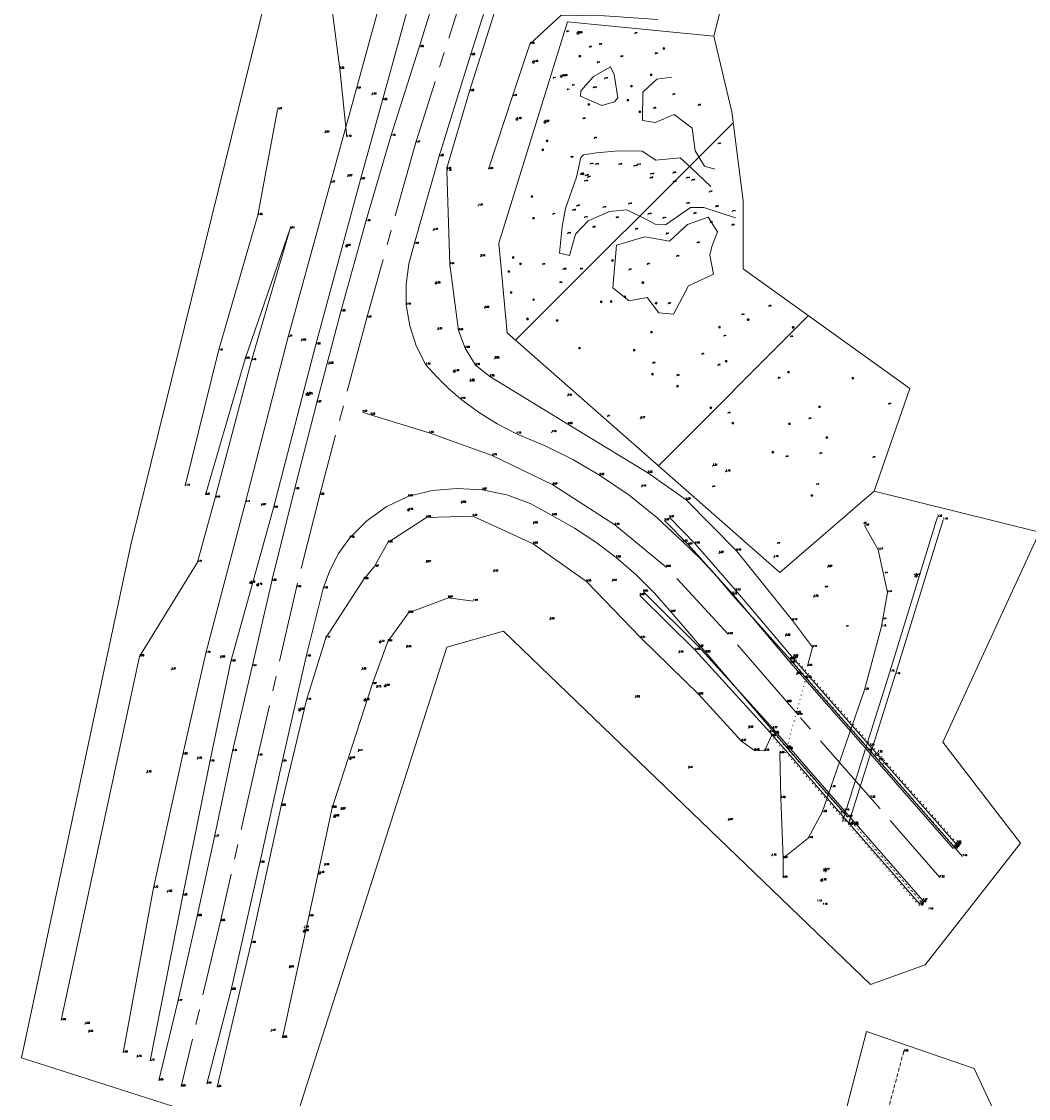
# Model space of a CAD drawing. Header units: metres. Extents: x 102665 to 103901, y 415762 to 419767.
# Tile 9 of 93: x 102848 to 102981, y 416679 to 416821. Entities that reach past the tile are written whole.
import ezdxf
from ezdxf.enums import TextEntityAlignment as Align

# ---------------------------------------------------------------- set-up
doc = ezdxf.new("R2010")
doc.units = ezdxf.units.M
doc.header["$MEASUREMENT"] = 0
for name, pattern in [('AM-AS', [16, 10, -2, 2, -2]), ('DASHED', [0.75, 0.5, -0.25]), ('DOTX5', [0.5, 0, -0.5])]:
    doc.linetypes.add(name, pattern=pattern)
for name, color, linetype, lineweight in [('B-GV-GR-BOOM-S', 90, 'Continuous', 13), ('B-WE-AM-AS-G', 10, 'AM-AS', 13), ('B-WE-GW-TALUD-G', 90, 'Continuous', 13), ('Brandkraan', 5, 'Continuous', 0), ('DTM-Brandkraan', 150, 'Continuous', 0), ('DTM-Hekwerk', 36, 'Continuous', 0), ('DTM-Hoogtepunt', 40, 'Continuous', 0), ('DTM-Openbaar verlichtingsobject', 41, 'Continuous', 0), ('DTM-Paal', 30, 'Continuous', 0), ('DTM-Rijweggrens', 253, 'Continuous', 0), ('DTM-Taludlijn', 71, 'Continuous', 0), ('DTM-Vangrail', 11, 'Continuous', 0), ('DTM-Verkeersbordpaal', 25, 'Continuous', 0), ('DTM-Watergrens', 140, 'Continuous', 0), ('DTM-wegmarkeringen', 40, 'DASHED', 0), ('DTM_01-10-2013_terrestrisch', 165, 'Continuous', 0), ('DTM_09-07-2015_terrestrisch', 83, 'Continuous', 0), ('DTM_26-03-2015_terrestrisch', 102, 'Continuous', 0), ('hoogte', 7, 'Continuous', 0), ('KL', 3, 'DOTX5', 0), ('Level 25', 7, 'Continuous', 0), ('mp', 7, 'Continuous', 0), ('Openbaar verlichtingsobject', 2, 'Continuous', 0), ('PAAL', 30, 'Continuous', 0)]:
    doc.layers.add(name, color=color, linetype=linetype, lineweight=lineweight)
doc.styles.get("Standard").update_dxf_attribs({"font": 'txt.shx'})

# ---------------------------------------------------------------- blocks, each defined once
blk = doc.blocks.new('125_1')
at = {"layer": 'Level 25', "color": 0, "linetype": 'Continuous', "lineweight": 0}
for p, q in [((0.2119999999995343, 0.2119999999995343), (-0.2119999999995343, -0.2119999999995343)), ((0.2119999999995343, -0.2119999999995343), (-0.2119999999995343, 0.2119999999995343))]:
    blk.add_line(p, q, dxfattribs=at)
blk.add_circle((0, 0), 0.3, dxfattribs=at)
blk = doc.blocks.new('106_1')
at = {"layer": 'PAAL', "color": 0, "linetype": 'ByBlock', "lineweight": -2, "flags": 128}
blk.add_lwpolyline([(-0.2, 0), (-0.1, 0.1732050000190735), (0.1, 0.1732050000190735), (0.2, 0), (0.1, -0.1732050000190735), (-0.1, -0.1732050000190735), (0.2, 0)], dxfattribs=at)
blk = doc.blocks.new('145_1')
at = {"color": 0, "linetype": 'ByBlock', "lineweight": -2, "flags": 128}
blk.add_lwpolyline([(-0.25, 0), (-0.1558730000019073, 0.1954579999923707), (0.05563000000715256, 0.2437320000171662), (0.2252420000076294, 0.1084710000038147), (0.2252420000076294, -0.1084710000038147), (0.05563000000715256, -0.2437320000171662), (-0.1558730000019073, -0.1954579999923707), (0.25, 0)], dxfattribs=at)
blk.add_lwpolyline([(-0.25, 0), (-0.2022550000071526, 0.1469460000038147), (-0.07725500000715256, 0.2377640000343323), (0.07725400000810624, 0.2377640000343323), (0.2022540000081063, 0.1469460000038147), (0.25, 0), (0.2022540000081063, -0.1469460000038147), (0.07725400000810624, -0.2377640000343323), (-0.07725500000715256, -0.2377640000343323), (-0.2022550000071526, -0.1469460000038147), (-0.25, 0)], close=True, dxfattribs=at)
blk = doc.blocks.new('156_2')
at = {"layer": 'Brandkraan', "color": 0, "linetype": 'ByBlock', "lineweight": -2, "flags": 128}
blk.add_lwpolyline([(-0.212, 0.124), (-0.2655879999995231, 0.08863800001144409), (-0.2960169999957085, 0.03210200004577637), (-0.2960169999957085, -0.03210200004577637), (-0.2655879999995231, -0.08863800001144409), (-0.212, -0.124), (-0.1302929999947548, -0.1564200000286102), (-0.04395200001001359, -0.1729230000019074), (0.04395200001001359, -0.1729230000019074), (0.1302929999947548, -0.1564200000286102), (0.212, -0.124), (0.2655879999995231, -0.08863800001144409), (0.2960169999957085, -0.03210200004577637), (0.2960169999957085, 0.03210200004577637), (0.2655879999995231, 0.08863800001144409), (0.212, 0.124), (0.1302929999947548, 0.1564200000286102), (0.04395200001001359, 0.1729230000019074), (-0.04395200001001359, 0.1729230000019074), (-0.1302929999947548, 0.1564200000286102), (-0.212, 0.124)], close=True, dxfattribs=at)
blk = doc.blocks.new('135_1')
at = {"layer": 'Openbaar verlichtingsobject', "color": 0, "linetype": 'ByBlock', "lineweight": -2, "flags": 128}
for points in [[(-0.2598079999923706, 0.15), (-0.5196159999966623, 0.3)], [(-0.3, 0), (-0.2121330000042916, 0.2121320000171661), (0, 0.3), (0.2121320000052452, 0.2121320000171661), (0.300000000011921, 0), (0.2121320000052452, -0.2121320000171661), (0, -0.3), (-0.2121330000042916, -0.2121320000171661), (0.300000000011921, 0)], [(0, 0.3), (0, 0.6)], [(0.2598069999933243, 0.15), (0.5196149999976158, 0.3)], [(-0.2598079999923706, -0.15), (-0.5196159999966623, -0.3)], [(0, -0.3), (0, -0.6)], [(0.2598069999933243, -0.15), (0.5196149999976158, -0.3)]]:
    blk.add_lwpolyline(points, dxfattribs=at)
blk = doc.blocks.new('145')
at = {"linetype": 'ByBlock', "lineweight": -2}
h = blk.add_hatch(color=0, dxfattribs=at)
edge = h.paths.add_edge_path()
edge.add_arc((0, 0), 0.25, 0, 360)
at = {"color": 0, "linetype": 'ByBlock', "lineweight": -2}
blk.add_circle((0, 0), 0.25, dxfattribs=at)
blk = doc.blocks.new('106')
at = {"layer": 'PAAL', "color": 0}
blk.add_circle((0, 0), 0.2, dxfattribs=at)

msp = doc.modelspace()

# ---------------------------------------------------------------- linework, layer by layer
at = {"layer": 'B-WE-AM-AS-G'}
for points in [[(102930.03, 416911.2310000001, 3.677), (102924.783, 416891.039, 3.693), (102919.055, 416869.5140000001, 3.697), (102914.21, 416851.207, 3.73), (102907.503, 416828.2150000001, 4.075), (102900.129, 416804.892, 4.471), (102893.673, 416781.803, 4.586), (102887.467, 416758.432, 4.593), (102884.421, 416746.245, 4.578), (102879.325, 416724.049, 4.362), (102874.408, 416702.227, 3.954), (102869.184, 416680.411, 3.634)], [(102969.218, 416707.97, 7.533), (102960.076, 416718.493, 7.302), (102950.541, 416729.415, 6.944), (102949.084, 416731.105, 6.82), (102941.327, 416740.053, 6.287), (102933.134, 416748.9270000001, 5.855000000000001), (102926.384, 416754.473, 5.498), (102918.19, 416759.781, 5.086), (102910.226, 416763.626, 4.738000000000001), (102901.897, 416766.607, 4.533), (102894.179, 416769.001, 4.52), (102893.125, 416769.365, 4.549000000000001)]]:
    msp.add_polyline3d(points, dxfattribs=at)
at = {"layer": 'B-WE-GW-TALUD-G'}
msp.add_polyline3d([(102933.873, 416813.5300000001, 0.652), (102931.912, 416813.261, 0.5520000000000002), (102930.08, 416811.556, 0.41), (102930.043, 416807.827, 0.355), (102931.715, 416807.531, 0.4010000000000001), (102934.206, 416808.613, 0.423), (102936.586, 416806.796, 0.399), (102936.958, 416803.834, 0.309), (102938.216, 416801.79, 0.214), (102939.539, 416801.401, 0.415)], dxfattribs=at)
msp.add_polyline3d([(102939.161, 416791.196, 0.628), (102939.898, 416793.124, 0.542), (102938.662, 416795.066, 0.328), (102935.949, 416794.091, 0.523), (102933.574, 416791.918, 0.7190000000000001), (102930.319, 416792.4760000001, 0.548), (102926.612, 416791.382, 0.5790000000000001), (102926.097, 416785.761, 0.534), (102928.259, 416784.012, 0.615), (102930.658, 416784.494, 0.653), (102932.176, 416782.467, 0.5780000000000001), (102934.119, 416782.283, 0.5750000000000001), (102936.076, 416786.019, 0.621), (102939.404, 416787.562, 0.569), (102938.919, 416790.05, 0.614)], close=True, dxfattribs=at)
at = {"layer": 'DTM-Hekwerk', "color": 36}
for points in [[(102914.64, 416941.821, 2.436), (102900.696, 416888.567, 2.629), (102895.619, 416869.2310000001, 2.461), (102889.788, 416846.746, 2.231), (102887.552, 416838.527, 2.11), (102887.865, 416833.61, 1.785), (102888.506, 416830.353, 1.789), (102888.953, 416823.757, 2.618), (102890.101, 416814.616, 3.79), (102891.043, 416805.624, 4.755)], [(102904.225, 416801.1550000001, 4.147), (102904.628, 416788.838, 3.844), (102905.785, 416780.137, 3.845), (102906.647, 416777.797, 3.798), (102908.014, 416775.536, 3.837), (102909.881, 416774.039, 3.781), (102920.188, 416767.756, 4.602), (102930.739, 416761.341, 5.232), (102935.765, 416757.775, 5.373), (102942.4, 416751.08, 5.730000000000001), (102949.809, 416741.888, 6.186), (102952.434, 416738.341, 5.77), (102951.791, 416735.87, 5.649)], [(102948.59, 416707.945, 1.01), (102948.551, 416710.529, 1.238), (102948.258, 416718.439, 3.758), (102948.114, 416724.355, 5.901000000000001)]]:
    msp.add_polyline3d(points, dxfattribs=at)
at = {"layer": 'DTM-Hoogtepunt'}
for p in [(102920.05, 416819.523, 0.735), (102929.025, 416819.31, 0.57), (102929.025, 416819.31, 0.57), (102923.003, 416817.491, 0.258), (102923.003, 416817.491, 0.258), (102924.36, 416817.847, 0.39), (102924.36, 416817.847, 0.39), (102927.171, 416816.22, 0.07400000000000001), (102927.171, 416816.22, 0.07400000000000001), (102931.701, 416816.613, 0.658), (102931.701, 416816.613, 0.658), (102924.083, 416815.444, 0.111), (102924.083, 416815.444, 0.111), (102918.267, 416813.413, 0.171), (102925.057, 416813.352, -0.372), (102925.057, 416813.352, -0.372), (102920.107, 416811.876, 0.111), (102920.107, 416811.876, 0.111), (102920.802, 416812.441, 0.113), (102920.802, 416812.441, 0.113), (102923.553, 416812.149, -0.418), (102923.553, 416812.149, -0.418), (102934.031, 416811.235, 1.536), (102934.031, 416811.235, 1.536), (102931.51, 416809.424, 1.217), (102931.51, 416809.424, 1.217), (102937.393, 416809.8180000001, 1.533), (102937.393, 416809.8180000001, 1.533), (102922.185, 416808.051, 0.22), (102922.185, 416808.051, 0.22), (102923.678, 416805.478, 0.056), (102923.678, 416805.478, 0.056), (102940.009, 416804.749, 1.501), (102940.009, 416804.749, 1.501), (102920.62, 416802.967, 0.005), (102920.62, 416802.967, 0.005), (102923.134, 416802.07, -1.448), (102923.134, 416802.07, -1.448), (102923.865, 416802.038, -1.306), (102923.865, 416802.038, -1.306), (102926.92, 416802.0300000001, -1.057), (102926.92, 416802.0300000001, -1.057), (102928.913, 416801.795, -1.397), (102928.913, 416801.795, -1.397), (102929.361, 416801.98, -1.42), (102929.361, 416801.98, -1.42), (102921.879, 416800.766, -0.368), (102921.879, 416800.766, -0.368), (102922.496, 416800.5520000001, -1.07), (102922.496, 416800.5520000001, -1.07), (102922.784, 416800.335, -0.9740000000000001), (102922.784, 416800.335, -0.9740000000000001), (102931.001, 416800.236, -1.35), (102931.001, 416800.236, -1.35), (102931.104, 416800.756, -1.102), (102931.104, 416800.756, -1.102), (102934.031, 416800.895, -0.766), (102934.031, 416800.895, -0.766), (102935.825, 416800.229, -1.155), (102935.825, 416800.229, -1.155), (102922.401, 416799.817, -1.094), (102922.401, 416799.817, -1.094), (102934.078, 416799.7310000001, -1.294), (102934.078, 416799.7310000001, -1.294), (102936.508, 416799.933, -0.9570000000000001), (102936.508, 416799.933, -0.9570000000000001), (102938.814, 416798.4, -1.073), (102938.814, 416798.4, -1.073), (102920.809, 416795.975, -1.195), (102920.809, 416795.975, -1.195), (102921.334, 416796.542, -1.273), (102921.334, 416796.542, -1.273), (102924.824, 416796.364, -1.273), (102924.824, 416796.364, -1.273), (102928.185, 416796.8180000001, -1.202), (102928.185, 416796.8180000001, -1.202), (102935.83, 416796.883, -1.252), (102935.83, 416796.883, -1.252), (102939.65, 416796.463, -0.91), (102939.65, 416796.463, -0.91), (102941.878, 416795.85, -1.135), (102941.878, 416795.85, -1.135), (102918.222, 416795.461, 0.108), (102918.222, 416795.461, 0.108), (102922.385, 416795.046, -1.139), (102922.385, 416795.046, -1.139), (102926.56, 416794.994, 0.386), (102926.56, 416794.994, 0.386), (102930.765, 416795.455, -1.299), (102930.765, 416795.455, -1.299), (102932.708, 416794.93, -1.411), (102932.708, 416794.93, -1.411), (102936.801, 416795.544, 0.302), (102936.801, 416795.544, 0.302), (102938.973, 416794.37, 0.539), (102938.973, 416794.37, 0.539), (102920.153, 416792.94, -0.486), (102920.153, 416792.94, -0.486), (102923.503, 416793.733, 0.252), (102923.503, 416793.733, 0.252), (102929.125, 416793.472, 0.471), (102929.125, 416793.472, 0.471), (102941.844, 416794.001, 0.352), (102941.844, 416794.001, 0.352), (102933.184, 416792.863, 0.479), (102933.184, 416792.863, 0.479), (102937.235, 416791.694, 1.576), (102937.235, 416791.694, 1.576), (102916.868, 416788.842, 0.093), (102916.868, 416788.842, 0.093), (102930.647, 416788.863, 1.619), (102930.647, 416788.863, 1.619), (102934.531, 416789.909, 1.423), (102934.531, 416789.909, 1.423), (102919.56, 416788.189, -0.234), (102919.56, 416788.189, -0.234), (102921.833, 416788.22, 0.297), (102921.833, 416788.22, 0.297), (102928.241, 416788.114, 1.777), (102928.241, 416788.114, 1.777), (102919.132, 416786.425, 0.217), (102919.132, 416786.425, 0.217), (102933.438, 416783.672, 1.024), (102933.438, 416783.672, 1.024), (102946.713, 416783.319, 0.507), (102946.713, 416783.319, 0.507), (102943.147, 416782.189, 0.464), (102943.147, 416782.189, 0.464), (102940.76, 416779.384, 0.442), (102940.76, 416779.384, 0.442), (102949.555, 416779.299, 0.527), (102949.555, 416779.299, 0.527), (102937.86, 416776.996, 0.638), (102937.86, 416776.996, 0.638), (102931.392, 416775.812, 0.928), (102931.392, 416775.812, 0.928), (102939.982, 416775.548, 0.627), (102939.982, 416775.548, 0.627), (102934.588, 416774.176, 0.887), (102934.588, 416774.176, 0.887), (102947.929, 416773.825, 0.514), (102947.929, 416773.825, 0.514), (102962.477, 416770.413, 0.799), (102962.477, 416770.413, 0.799), (102925.421, 416768.821, 3.838), (102925.421, 416768.821, 3.838), (102941.3, 416769.227, 1.032), (102941.3, 416769.227, 1.032), (102951.964, 416768.489, 0.761), (102951.964, 416768.489, 0.761), (102948.957, 416763.463, 1.196), (102948.957, 416763.463, 1.196), (102953.411, 416763.894, 0.935), (102953.411, 416763.894, 0.935), (102960.423, 416763.388, 0.9380000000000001), (102960.423, 416763.388, 0.9380000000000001), (102939.294, 416759.52, 4.195), (102939.294, 416759.52, 4.195), (102952.981, 416759.822, 1.263), (102952.981, 416759.822, 1.263), (102959.225, 416754.705, 1.261), (102947.833, 416752.059, 4.118), (102947.833, 416752.059, 4.118), (102962.052, 416748.122, 1.153), (102954.149, 416746.276, 4.001), (102961.85, 416742.085, 1.126), (102956.935, 416741.089, 3.414)]:
    msp.add_point(p, dxfattribs=at)
at = {"layer": 'DTM-Rijweggrens'}
for points in [[(102927.048, 416912.039, 3.731), (102921.698, 416891.689, 3.742), (102916.084, 416870.254, 3.748), (102911.097, 416852.044, 3.771), (102907.865, 416840.949, 3.815), (102904.176, 416829.045, 4.102), (102900.585, 416817.473, 4.287), (102896.862, 416805.762, 4.451), (102893.547, 416794.515, 4.549000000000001), (102890.258, 416782.629, 4.576), (102887.079, 416770.629, 4.568), (102884.143, 416759.173, 4.593), (102881.152, 416747.0900000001, 4.557000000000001), (102881.145, 416747.082, 4.558), (102878.574, 416735.817, 4.512), (102875.978, 416724.65, 4.344), (102873.592, 416713.341, 4.171), (102871.333, 416702.8780000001, 3.955), (102868.763, 416691.6390000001, 3.768), (102866.251, 416681.214, 3.654)], [(102932.77, 416909.994, 3.578), (102927.67, 416890.141, 3.59), (102921.927, 416868.453, 3.611), (102917.186, 416850.332, 3.627), (102913.66, 416837.153, 3.739), (102911.021, 416828.093, 3.961), (102907.332, 416816.423, 4.202), (102903.207, 416803.103, 4.388), (102899.923, 416791.517, 4.477)], [(102899.923, 416791.517, 4.477), (102899.2181924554, 416788.8902176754, 4.458666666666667), (102898.8511619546, 416786.203473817, 4.447333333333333), (102898.886, 416783.4920000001, 4.436), (102899.3396704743, 416780.7424094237, 4.405666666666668), (102900.206397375, 416778.0938532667, 4.375333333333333), (102901.466, 416775.608, 4.345000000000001), (102902.9053951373, 416774.001503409, 4.382666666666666), (102904.443096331, 416772.4888353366, 4.420333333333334), (102906.073, 416771.076, 4.458), (102908.3901215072, 416769.3491520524, 4.556333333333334), (102910.8446172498, 416767.8238630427, 4.654666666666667), (102913.419, 416766.511, 4.753), (102917.185399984, 416764.9259445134, 4.912), (102920.8402662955, 416763.0983444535, 5.071000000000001), (102924.368, 416761.036, 5.230000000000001), (102928.2466369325, 416758.3867426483, 5.416333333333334), (102931.9155334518, 416755.4538963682, 5.602666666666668), (102935.354, 416752.254, 5.789000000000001), (102937.6577737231, 416750.0253733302, 5.897), (102939.8443544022, 416747.6816551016, 6.005), (102941.908, 416745.229, 6.113000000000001), (102949.496, 416736.736, 6.533), (102951.661, 416734.249, 6.782), (102961.666, 416722.821, 7.167000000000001), (102972.224, 416710.768, 7.453)], [(102957.095, 416715.941, 7.215000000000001), (102949.246, 416724.894, 6.948), (102947.449, 416726.997, 6.81), (102938.357, 416737.66, 6.218), (102933.79, 416742.983, 5.966), (102931.5407244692, 416745.5375340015, 5.827333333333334), (102929.1261429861, 416747.9364255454, 5.688666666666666), (102926.557, 416750.169, 5.55), (102923.8672640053, 416752.2093855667, 5.393000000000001), (102921.0484837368, 416754.0674304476, 5.236000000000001), (102918.113, 416755.735, 5.079000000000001), (102915.2156130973, 416757.3078442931, 4.944), (102912.1194436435, 416758.4402862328, 4.809), (102908.891, 416759.108, 4.674000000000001), (102905.5986656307, 416759.2966317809, 4.581666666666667), (102902.3141332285, 416759.0018531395, 4.489333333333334), (102899.108, 416758.23, 4.397), (102896.2441765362, 416756.8645414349, 4.399), (102893.6604290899, 416755.0232888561, 4.401), (102891.435, 416752.762, 4.403), (102889.966177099, 416750.708916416, 4.428), (102888.7950261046, 416748.4726252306, 4.452999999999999), (102887.944, 416746.096, 4.478000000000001), (102885.677, 416737.112, 4.447), (102882.502, 416723.26, 4.243), (102879.592, 416709.9160000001, 3.997), (102875.786, 416693.164, 3.661), (102872.606, 416680.794, 3.527)]]:
    msp.add_polyline3d(points, dxfattribs=at)
at = {"layer": 'DTM-Taludlijn', "extrusion": (-0.2927164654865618, 0.07640656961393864, 0.9531417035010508), "elevation": 1733.143197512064, "flags": 128}
msp.add_lwpolyline([(-429229.5453373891, -5454.812487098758), (-429247.9038178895, -5455.083707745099), (-429266.5190814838, -5454.554656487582), (-429280.6413058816, -5455.628950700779)], dxfattribs=at)
at = {"layer": 'DTM-Taludlijn', "extrusion": (0.06822373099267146, -0.02433831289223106, 0.9973731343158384), "elevation": -3121.552842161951, "flags": 128}
msp.add_lwpolyline([(427093.976106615, 43027.05089075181), (427112.620043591, 43028.19674546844), (427130.8062208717, 43028.37621668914)], dxfattribs=at)
at = {"layer": 'DTM-Taludlijn'}
for points in [[(102916.83, 416905.97, 4.801), (102911.969, 416885.865, 4.797000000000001), (102906.428, 416865.25, 4.787), (102900.497, 416843.7910000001, 4.723), (102896.737, 416828.267, 4.765000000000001), (102892.341, 416812.015, 4.806), (102888.871, 416799.599, 4.769), (102883.29, 416779.267, 4.705), (102877.697, 416757.461, 4.708), (102872.462, 416737.585, 4.745), (102869.446, 416724.199, 4.628), (102865.573, 416706.627, 4.334), (102861.552, 416684.8780000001, 3.997)], [(102920.803, 416904.884, 4.843), (102915.621, 416884.842, 4.759), (102910.176, 416864.176, 4.713), (102904.735, 416842.572, 4.705), (102900.384, 416827.398, 4.844), (102895.768, 416810.48, 4.833), (102892.857, 416800.035, 4.869000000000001)], [(102904.188, 416801.4, 4.184), (102907.22, 416811.687, 3.848), (102911.153, 416824.191, 3.645), (102912.525, 416826.187, 3.647), (102913.733, 416827.185, 3.524), (102917.226, 416827.085, 3.056), (102920.919, 416826.168, 2.573), (102926.252, 416825.385, 2.146), (102932.121, 416824.225, 1.679), (102936.067, 416823.233, 1.473)], [(102932.052, 416821.13, 0.934), (102925.027, 416821.619, 0.937), (102919.308, 416821.708, 1.107), (102915.177, 416817.896, 1.262), (102912.874, 416811.017, 1.138), (102909.713, 416801.384, 1.49)], [(102892.857, 416800.035, 4.869000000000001), (102886.967, 416778.258, 4.88), (102881.378, 416756.723, 4.914000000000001), (102875.755, 416736.452, 4.897), (102872.969, 416723.255, 4.757000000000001), (102869.413, 416705.6010000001, 4.515000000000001), (102865.109, 416683.793, 4.139)], [(102853.391, 416689.152, 0.993), (102863.701, 416737.1280000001, 1.595), (102871.364, 416749.577, 3.208000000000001), (102873.707, 416758.069, 3.399), (102878.494, 416776.186, 3.462), (102883.562, 416793.567, 3.409), (102883.563, 416793.5680000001, 3.408)], [(102873.93, 416680.333, 3.31), (102878.437, 416699.339, 3.68), (102882.405, 416717.428, 3.92), (102885.727, 416731.3890000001, 4.159), (102888.272, 416739.569, 4.105000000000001), (102893.274, 416747.311, 4.06), (102894.652, 416748.937, 4.065000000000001), (102896.449, 416752.158, 4.078), (102901.527, 416755.458, 4.283), (102907.637, 416755.65, 4.387), (102915.601, 416751.991, 4.690000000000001), (102922.638, 416747.009, 5.248), (102929.819, 416739.569, 5.513), (102937.431, 416732.111, 5.992), (102943.092, 416725.964, 6.365), (102944.802, 416724.747, 6.4), (102944.821, 416724.749, 6.4), (102946.126, 416724.682, 6.453), (102946.98, 416726.596, 6.592000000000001)], [(102948.553, 416710.533, 1.237), (102951.885, 416713.1550000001, 1.158), (102953.721, 416716.597, 1.255), (102954.843, 416719.879, 1.104), (102959.292, 416732.723, 1.24), (102961.546, 416741.071, 1.13), (102962.313, 416745.578, 1.139), (102961.113, 416751.186, 1.165), (102959.29, 416754.385, 1.221)], [(102907.714, 416744.441, 1.037), (102904.431, 416744.879, 0.871), (102899.188, 416742.874, 0.8), (102896.461, 416739.113, 0.913), (102894.391, 416733.457, 0.873), (102889.091, 416717.172, 0.9820000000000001), (102886.032, 416702.846, 0.664), (102882.548, 416686.845, 0.626)]]:
    msp.add_polyline3d(points, dxfattribs=at)
at = {"layer": 'DTM-Vangrail', "extrusion": (0.03409532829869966, -0.009961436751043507, 0.9993689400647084), "elevation": -639.6111078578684, "flags": 128}
msp.add_lwpolyline([(428866.3024103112, 18027.46265953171), (428887.0159659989, 18027.04037080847), (428908.3821501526, 18026.73069241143)], dxfattribs=at)
at = {"layer": 'DTM-Vangrail', "extrusion": (-0.1776806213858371, 0.05677513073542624, 0.982449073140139), "elevation": 5366.71648110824, "flags": 128}
msp.add_lwpolyline([(-428280.5167638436, -28259.87784732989), (-428301.1832712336, -28259.98506810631), (-428322.5245248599, -28260.21023173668)], dxfattribs=at)
at = {"layer": 'DTM-Vangrail'}
for points in [[(102970.989, 416711.813, 7.434), (102959.711, 416724.707, 7.112), (102949.53, 416736.308, 6.561), (102941.883, 416745.3780000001, 6.171), (102936.034, 416751.88, 5.91), (102932.927, 416755.067, 5.688000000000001)], [(102971.401, 416712.328, 7.630000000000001), (102959.973, 416725.37, 7.301), (102949.899, 416736.8890000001, 6.905), (102942.325, 416745.823, 6.126), (102936.964, 416752.006, 5.897), (102933.578, 416755.447, 5.668)], [(102929.691, 416745.1930000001, 5.848), (102936.979, 416737.982, 6.232), (102946.793, 416727.13, 6.772), (102956.144, 416716.408, 7.396000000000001), (102966.541, 416704.506, 7.668)], [(102930.134, 416745.678, 5.832), (102937.445, 416738.403, 6.224), (102947.204, 416727.6170000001, 6.771), (102956.653, 416716.786, 7.194), (102966.984, 416704.948, 7.472)]]:
    msp.add_polyline3d(points, dxfattribs=at)
at = {"layer": 'DTM-Watergrens'}
msp.add_polyline3d([(102924.662, 416809.773, -0.158), (102926.353, 416810.295, -0.176), (102926.767, 416810.79, -0.157), (102926.273, 416813.868, -0.17), (102925.827, 416814.895, -0.183), (102923.586, 416813.605, -0.168), (102921.881, 416811.738, -0.168), (102921.834, 416811.029, -0.16)], close=True, dxfattribs=at)
msp.add_polyline3d([(102939.047, 416799.119, -0.399), (102936.499, 416801.546, -0.392), (102934.987, 416802.876, -0.423), (102931.78, 416802.5680000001, -0.359), (102929.998, 416803.754, -0.407), (102926.852, 416803.832, -0.386), (102923.946, 416803.5680000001, -0.38), (102922.255, 416803.306, -0.423), (102921.892, 416802.945, -0.2810000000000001), (102921.325, 416800.3400000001, -0.373), (102919.883, 416796.223, -0.386), (102919.426, 416793.815, -0.361), (102919.076, 416790.3400000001, -0.368), (102920.416, 416790.001, -0.367), (102921.201, 416792.806, -0.347), (102922.873, 416794.562, -0.369), (102925.661, 416795.806, -0.333), (102927.962, 416796.044, -0.353), (102930.484, 416794.797, -0.338), (102931.699, 416794.15, -0.327), (102933.073, 416794.0680000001, -0.357), (102936.335, 416796.335, -0.366), (102938.103, 416796.327, -0.397), (102942.291, 416794.995, -0.366)], dxfattribs=at)
at = {"layer": 'DTM-wegmarkeringen'}
msp.add_polyline3d([(102964.466, 416685.039, 1.518), (102959.228, 416665.538, 1.527), (102949.845, 416629.605, 1.459), (102941.378, 416596.65, 1.535), (102931.401, 416557.496, 1.548)], dxfattribs=at)
msp.add_point((102964.466, 416685.039, 1.518), dxfattribs=at)
at = {"layer": 'DTM_01-10-2013_terrestrisch', "flags": 128}
msp.add_lwpolyline([(103256.5802593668, 417967.6270722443), (103168.4430175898, 417640.5241494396), (103149.1275241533, 417644.938651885), (102939.4349338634, 416818.9318144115), (102920.1568074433, 416820.8229615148), (102911.0847479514, 416791.6236502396), (102912.1644175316, 416779.8252562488), (102948.1502535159, 416748.2052766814), (102960.5487348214, 416758.9469922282), (102982.3531886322, 416753.543337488), (102969.6179903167, 416725.8190481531), (102979.8383031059, 416712.5099752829), (102967.278412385, 416696.4515449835), (102960.068104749, 416693.8915053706), (102916.5736683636, 416735.7830626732), (102911.687880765, 416740.4887967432), (102904.2463682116, 416738.3431022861), (102883.3132170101, 416672.9457267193), (102848.1615755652, 416684.1974722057), (102862.6126563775, 416752.0742238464), (102901.5279659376, 416909.8366649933), (103104.2470007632, 417670.4732074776), (103086.3525255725, 417675.2423061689), (103166.872011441, 418004.2820090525)], dxfattribs=at)
at = {"layer": 'DTM_09-07-2015_terrestrisch', "flags": 128}
msp.add_lwpolyline([(102919.4111358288, 416328.4863416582), (102980.5454657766, 416577.4891938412), (102969.0837566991, 416580.3032335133), (102952.0833829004, 416584.4771072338), (102943.2486116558, 416548.492689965), (102924.5641261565, 416553.080041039), (102959.5382479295, 416687.6891748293), (102959.5382479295, 416687.6891748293), (102973.7535988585, 416682.7883199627), (102977.5443591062, 416674.7256232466), (102987.8110014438, 416657.3354930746), (103001.3945589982, 416654.3317433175), (102992.8653484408, 416671.5637813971), (103001.2366106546, 416680.1007543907), (103007.2205889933, 416674.2329307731), (103014.1883748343, 416696.8585161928), (103038.2416511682, 416705.7116733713), (103079.9005268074, 416691.0147549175), (103081.7959069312, 416660.8191652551), (103089.3872991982, 416604.251838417), (103090.4929376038, 416511.0170268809), (103109.5652001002, 416325.3600959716)], dxfattribs=at)
at = {"layer": 'DTM_26-03-2015_terrestrisch'}
for p, q in [((102913.2977109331, 416778.8294557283), (102941.9795126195, 416807.5112574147)), ((102932.1169711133, 416762.2933768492), (102951.9031187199, 416782.0795244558))]:
    msp.add_line(p, q, dxfattribs=at)
at = {"layer": 'DTM_26-03-2015_terrestrisch', "flags": 128}
msp.add_lwpolyline([(102939.4349338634, 416818.9318144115), (102920.1568074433, 416820.8229615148), (102911.0847479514, 416791.6236502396), (102912.1644175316, 416779.8252562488), (102948.1502535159, 416748.2052766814), (102960.5487348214, 416758.9469922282), (102965.2703149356, 416772.4660840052), (102943.291653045, 416788.2727314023), (102943.291653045, 416797.2069234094), (102941.795337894, 416808.9575949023), (102939.4349338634, 416818.9318144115)], close=True, dxfattribs=at)
at = {"layer": 'KL', "extrusion": (0.7521772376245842, 0.6587321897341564, 0.01735815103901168), "elevation": 351954.2887433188}
msp.add_lwpolyline([(245680.7506157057, -6103.66730609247), (245663.854143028, -6103.060214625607), (245647.9260461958, -6102.759169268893)], dxfattribs=at)
at = {"layer": 'KL', "extrusion": (0.9640117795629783, -0.2619852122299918, 0.04522209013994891), "elevation": -9931.396321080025}
msp.add_lwpolyline([(429138.0613561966, 456.497515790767), (429142.7917710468, 456.5105291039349), (429147.6392664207, 456.3563713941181)], dxfattribs=at)
at = {"layer": 'KL', "extrusion": (0.7478587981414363, 0.6548230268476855, 0.1091513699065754), "elevation": 349873.3383972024}
msp.add_lwpolyline([(245679.1663365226, -38411.18363423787), (245692.8410230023, -38411.43111288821), (245708.6776679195, -38411.85162539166)], dxfattribs=at)
at = {"layer": 'KL'}
for points in [[(102971.445, 416712.565, 7.630000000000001), (102961.045, 416724.456, 7.332000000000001), (102949.945, 416737.114, 6.899), (102949.572, 416736.7530000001, 6.899), (102961.209, 416723.428, 7.341), (102971.198, 416712.025, 7.624000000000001)], [(102966.491, 416704.271, 7.669), (102957.201, 416714.919, 7.431), (102947.001, 416726.625, 7.055000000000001), (102947.408, 416726.952, 7.054), (102957.908, 416714.884, 7.435), (102966.805, 416704.724, 7.657)]]:
    msp.add_polyline3d(points, dxfattribs=at)
at = {"layer": 'mp'}
for p in [(102894.354, 416811.21, 4.979), (102888.165, 416806.203, 3.839), (102891.154, 416800.432, 4.968), (102908.401, 416796.577, 1.838), (102902.453, 416793.334, 4.172000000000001), (102891.023, 416791.261, 4.814), (102908.684, 416789.882, 2.164), (102902.765, 416786.305, 4.275), (102909.218, 416783.081, 2.288), (102903.035, 416780.248, 4.236), (102885.059, 416778.783, 4.925), (102910.548, 416776.424, 2.954), (102888.661, 416775.718, 4.581000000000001), (102888.661, 416775.718, 4.581000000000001), (102888.661, 416775.718, 4.581000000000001), (102888.661, 416775.718, 4.581000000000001), (102905.235, 416774.722, 4.355000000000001), (102907.263, 416773.467, 4.314), (102907.301, 416773.396, 4.318), (102885.807, 416771.712, 4.759), (102886.017, 416771.651, 4.712000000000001), (102920.155, 416771.506, 3.405), (102929.74, 416768.515, 3.168), (102929.74, 416768.515, 3.168), (102918.07, 416766.679, 4.759), (102939.283, 416762.261, 3.313), (102939.283, 416762.261, 3.313), (102941.002, 416761.502, 3.122), (102941.002, 416761.502, 3.122), (102929.905, 416759.529, 5.417000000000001), (102906.136, 416757.411, 4.548), (102879.786, 416757.053, 4.966), (102899.178, 416756.438, 4.495), (102906.163, 416757.36, 4.547000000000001), (102915.615, 416754.665, 4.946000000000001), (102940.127, 416750.743, 5.871000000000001), (102901.524, 416749.539, 2.565), (102947.354, 416750.209, 4.725000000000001), (102954.438, 416748.912, 3.273), (102910.385, 416748.311, 2.503), (102966.109, 416747.82, 1.167), (102878.35, 416746.842, 4.978000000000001), (102879.283, 416746.556, 4.79), (102926.062, 416747.085, 5.608000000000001), (102952.599, 416744.993, 4.749000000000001), (102917.814, 416742.007, 2.662), (102948.904, 416739.852, 6.353000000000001), (102898.934, 416738.341, 0.379), (102934.82, 416737.6280000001, 6.023000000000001), (102874.379, 416736.9810000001, 4.957), (102867.919, 416735.379, 3.367), (102893.004, 416735.402, 1.289), (102950.366, 416734.7910000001, 6.706), (102950.366, 416734.7910000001, 6.706), (102950.366, 416734.7910000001, 6.706), (102950.366, 416734.7910000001, 6.706), (102894.966, 416733.043, 0.732), (102929.065, 416731.7260000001, 3.633), (102884.816, 416730.104, 4.258), (102884.825, 416730.07, 4.257000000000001), (102944.009, 416727.719, 6.596), (102871.339, 416723.629, 4.764), (102892.548, 416724.6170000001, 0.765), (102936.057, 416722.409, 3.41), (102864.673, 416721.831, 3.122), (102890.282, 416716.936, 0.57), (102941.354, 416715.51, 2.871), (102947.069, 416710.8560000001, 1.353), (102888.107, 416709.574, 0.8), (102954.11, 416708.974, 1.143), (102953.659, 416707.595, 1.123), (102867.396, 416706.077, 4.533), (102885.464, 416701.359, 1.01), (102883.469, 416696.104, 0.9410000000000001), (102856.536, 416688.667, 1.195), (102856.99, 416687.613, 2.23), (102881.065, 416687.708, 1.172), (102863.387, 416684.31, 4.147)]:
    msp.add_point(p, dxfattribs=at)

# ---------------------------------------------------------------- block references
at = {"layer": 'B-GV-GR-BOOM-S', "xscale": 0.5, "yscale": 0.5, "zscale": 0.5}
for name, p in [('145_1', (102921.484, 416819.308, 0.548)), ('145', (102932.856, 416817.307, 0.781)), ('145_1', (102915.644, 416815.512, 1.158)), ('145', (102921.755, 416816.31, 0.209)), ('145_1', (102919.325, 416813.626, -0.038)), ('145', (102931.156, 416813.8510000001, 0.453)), ('145', (102928.557, 416812.342, 0.25)), ('145', (102922.957, 416809.933, 0.134)), ('145', (102928.101, 416810.477, 0.231)), ('145', (102929.67, 416808.948, 0.511)), ('145_1', (102913.469, 416807.982, 1.096)), ('145_1', (102917.148, 416807.597, 0.266)), ('145', (102917.438, 416805.134, 0.286)), ('145', (102916.899, 416803.932, 0.366)), ('145', (102915.45, 416797.774, 0.266)), ('145', (102915.668, 416794.917, 0.363)), ('145', (102912.953, 416789.741, 0.674)), ('145', (102913.936, 416788.892, 0.604)), ('145', (102926.063, 416789.361, 0.642)), ('145', (102912.388, 416787.919, 0.798)), ('145', (102930.06, 416786.428, 1.109)), ('145', (102912.694, 416785.124, 0.793)), ('145', (102927.675, 416784.564, 0.675)), ('145', (102924.58, 416783.915, 0.616)), ('145', (102925.875, 416783.955, 0.5890000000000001)), ('145', (102931.834, 416783.727, 0.666)), ('145', (102914.85, 416781.637, 0.774)), ('145', (102918.775, 416781.4540000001, 0.612)), ('145', (102943.952, 416781.549, 0.541)), ('145', (102940.159, 416780.548, 0.537)), ('145', (102949.898, 416780.538, 0.608)), ('145', (102931.201, 416779.911, 0.6800000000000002)), ('145', (102921.706, 416777.806, 0.991)), ('145', (102928.946, 416777.535, 0.78)), ('145', (102941.062, 416776.088, 0.6830000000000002)), ('145', (102931.339, 416774.369, 1.244)), ('145', (102949.277, 416774.63, 0.53)), ('145', (102957.745, 416773.824, 0.78)), ('145', (102934.654, 416772.779, 1.305)), ('145', (102939.044, 416769.926, 1.063)), ('145', (102953.354, 416770.035, 0.758)), ('145', (102941.917, 416767.921, 1.522)), ('145', (102949.384, 416767.824, 0.87)), ('145', (102954.34, 416766.005, 1.006)), ('145', (102947.213, 416764.0680000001, 1.327)), ('145', (102952.343, 416758.344, 1.666)), ('145_1', (102895.447, 416739.0410000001, 1.314)), ('145_1', (102893.404, 416731.361, 1.226)), ('145_1', (102891.506, 416723.676, 1.157)), ('145_1', (102889.433, 416716.028, 0.9870000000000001)), ('145_1', (102887.446, 416708.555, 1.102)), ('145_1', (102885.408, 416700.894, 0.996))]:
    msp.add_blockref(name, p, dxfattribs=at)
at = {"layer": 'DTM-Brandkraan', "xscale": 0.5, "yscale": 0.5, "zscale": 0.5}
msp.add_blockref('156_2', (102896.097, 416733.236, 0.617), dxfattribs=at)
at = {"layer": 'DTM-Openbaar verlichtingsobject', "xscale": 0.5, "yscale": 0.5, "zscale": 0.5}
for p in [(102966.109, 416747.82, 1.167), (102954.11, 416708.974, 1.143)]:
    msp.add_blockref('135_1', p, dxfattribs=at)
at = {"layer": 'DTM-Paal', "xscale": 0.5, "yscale": 0.5, "zscale": 0.5}
for name, p in [('106_1', (102902.765, 416786.305, 4.275)), ('106', (102915.662, 416784.185, 0.513)), ('106_1', (102886.017, 416771.651, 4.712000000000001))]:
    msp.add_blockref(name, p, dxfattribs=at)
at = {"layer": 'DTM-Verkeersbordpaal', "xscale": 0.5, "yscale": 0.5, "zscale": 0.5}
for p in [(102891.023, 416791.261, 4.814), (102905.235, 416774.722, 4.355000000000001), (102885.807, 416771.712, 4.759), (102899.178, 416756.438, 4.495), (102878.35, 416746.842, 4.978000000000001), (102879.283, 416746.556, 4.79), (102884.816, 416730.104, 4.258), (102884.825, 416730.07, 4.257000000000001), (102953.659, 416707.595, 1.123)]:
    msp.add_blockref('125_1', p, dxfattribs=at)

# ---------------------------------------------------------------- texts
at = {"layer": 'DTM-Hoogtepunt'}
for s, p in [('0.74', (102920.05, 416819.523)), ('0.57', (102929.025, 416819.31)), ('0.26', (102923.003, 416817.491)), ('0.39', (102924.36, 416817.847)), ('0.07', (102927.171, 416816.22)), ('0.66', (102931.701, 416816.613)), ('0.11', (102924.083, 416815.444)), ('0.17', (102918.267, 416813.413)), ('-0.37', (102925.057, 416813.352)), ('0.11', (102920.107, 416811.876)), ('0.11', (102920.802, 416812.441)), ('-0.42', (102923.553, 416812.149)), ('1.54', (102934.031, 416811.235)), ('1.53', (102937.393, 416809.818)), ('1.22', (102931.51, 416809.424)), ('0.22', (102922.185, 416808.051)), ('0.06', (102923.678, 416805.478)), ('1.50', (102940.009, 416804.749)), ('0.01', (102920.62, 416802.967)), ('-1.45', (102923.134, 416802.07)), ('-1.31', (102923.865, 416802.038)), ('-1.06', (102926.92, 416802.03)), ('-1.40', (102928.913, 416801.795)), ('-1.42', (102929.361, 416801.98)), ('-0.37', (102921.879, 416800.766)), ('-1.07', (102922.496, 416800.552)), ('-0.97', (102922.784, 416800.335)), ('-1.35', (102931.001, 416800.236)), ('-1.10', (102931.104, 416800.756)), ('-0.77', (102934.031, 416800.895)), ('-1.16', (102935.825, 416800.229)), ('-0.96', (102936.508, 416799.933)), ('-1.09', (102922.401, 416799.817)), ('-1.29', (102934.078, 416799.731)), ('-1.07', (102938.814, 416798.4)), ('-1.20', (102920.809, 416795.975)), ('-1.27', (102921.334, 416796.542)), ('-1.27', (102924.824, 416796.364)), ('-1.20', (102928.185, 416796.818)), ('-1.25', (102935.83, 416796.883)), ('-0.91', (102939.65, 416796.463)), ('-1.14', (102941.878, 416795.85)), ('0.11', (102918.222, 416795.461)), ('-1.14', (102922.385, 416795.046)), ('0.39', (102926.56, 416794.994)), ('-1.30', (102930.765, 416795.455)), ('-1.41', (102932.708, 416794.93)), ('0.30', (102936.801, 416795.544)), ('0.54', (102938.973, 416794.37)), ('-0.49', (102920.153, 416792.94)), ('0.25', (102923.503, 416793.733)), ('0.47', (102929.125, 416793.472)), ('0.48', (102933.184, 416792.863)), ('0.35', (102941.844, 416794.001)), ('1.58', (102937.235, 416791.694)), ('0.09', (102916.868, 416788.842)), ('1.62', (102930.647, 416788.863)), ('1.42', (102934.531, 416789.909)), ('-0.23', (102919.56, 416788.189)), ('0.30', (102921.833, 416788.22)), ('1.78', (102928.241, 416788.114)), ('0.22', (102919.132, 416786.425)), ('1.02', (102933.438, 416783.672)), ('0.51', (102946.713, 416783.319)), ('0.46', (102943.147, 416782.189)), ('0.44', (102940.76, 416779.384)), ('0.53', (102949.555, 416779.299)), ('0.93', (102931.392, 416775.812)), ('0.64', (102937.86, 416776.996)), ('0.63', (102939.982, 416775.548)), ('0.89', (102934.588, 416774.176)), ('0.51', (102947.929, 416773.825)), ('0.80', (102962.477, 416770.413)), ('3.84', (102925.421, 416768.821)), ('1.03', (102941.3, 416769.227)), ('0.76', (102951.964, 416768.489)), ('1.20', (102948.957, 416763.463)), ('0.94', (102953.411, 416763.894)), ('0.94', (102960.423, 416763.388)), ('4.20', (102939.294, 416759.52)), ('1.26', (102952.981, 416759.822)), ('1.26', (102959.225, 416754.705)), ('4.12', (102947.833, 416752.059)), ('1.15', (102962.052, 416748.122)), ('4.00', (102954.149, 416746.276)), ('1.13', (102961.85, 416742.085)), ('3.41', (102956.935, 416741.089))]:
    msp.add_text(s, height=0.1, dxfattribs=at).set_placement(p, align=Align.BOTTOM_LEFT)
msp.add_text('WATER', height=0.1, dxfattribs=at).set_placement((102921.879, 416800.7660000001), align=Align.TOP_LEFT)
at = {"layer": 'DTM-wegmarkeringen'}
msp.add_text('1.52', height=0.2, dxfattribs=at).set_placement((102964.466, 416685.039), align=Align.BOTTOM_LEFT)
at = {"layer": 'hoogte'}
for s, p in [('0.55', (102921.484, 416819.308)), ('4.29', (102900.585, 416817.473)), ('1.26', (102915.177, 416817.896)), ('4.20', (102907.332, 416816.423)), ('1.16', (102915.644, 416815.512)), ('3.79', (102890.101, 416814.616)), ('-0.04', (102919.325, 416813.626)), ('4.81', (102892.341, 416812.015)), ('4.98', (102894.354, 416811.21)), ('3.85', (102907.22, 416811.687)), ('4.83', (102895.768, 416810.48)), ('1.14', (102912.874, 416811.017)), ('1.47', (102881.894, 416809.252)), ('1.10', (102913.469, 416807.982)), ('0.27', (102917.148, 416807.597)), ('3.84', (102888.165, 416806.203)), ('4.76', (102891.043, 416805.624)), ('4.45', (102896.862, 416805.762)), ('4.47', (102900.129, 416804.892)), ('4.39', (102903.207, 416803.103)), ('4.18', (102904.188, 416801.4)), ('4.15', (102904.225, 416801.1550000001)), ('1.49', (102909.713, 416801.384)), ('4.97', (102891.154, 416800.432)), ('4.87', (102892.857, 416800.035)), ('4.77', (102888.871, 416799.599)), ('1.84', (102908.401, 416796.577)), ('1.80', (102879.318, 416795.3290000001)), ('4.55', (102893.547, 416794.515)), ('3.41', (102883.562, 416793.567)), ('3.41', (102883.563, 416793.574)), ('3.41', (102883.563, 416793.5680000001)), ('4.17', (102902.453, 416793.334)), ('4.81', (102891.023, 416791.261)), ('4.48', (102899.923, 416791.517)), ('2.16', (102908.684, 416789.882)), ('3.84', (102904.628, 416788.838)), ('4.28', (102902.765, 416786.305)), ('4.44', (102898.886, 416783.4920000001)), ('2.29', (102909.218, 416783.081)), ('4.58', (102890.258, 416782.629)), ('4.59', (102893.673, 416781.803)), ('4.24', (102903.035, 416780.248)), ('3.85', (102905.785, 416780.137)), ('4.71', (102883.29, 416779.267)), ('4.93', (102885.059, 416778.783)), ('1.64', (102874.127, 416777.445)), ('4.88', (102886.967, 416778.258)), ('3.80', (102906.647, 416777.797)), ('3.40', (102877.621, 416776.385)), ('3.46', (102878.494, 416776.186)), ('4.58', (102888.661, 416775.718)), ('4.58', (102888.661, 416775.718)), ('4.58', (102888.661, 416775.718)), ('4.58', (102888.661, 416775.718)), ('4.35', (102901.466, 416775.608)), ('2.95', (102910.548, 416776.424)), ('4.36', (102905.235, 416774.722)), ('3.84', (102908.014, 416775.536)), ('4.31', (102907.263, 416773.467)), ('4.32', (102907.301, 416773.396)), ('3.78', (102909.881, 416774.039)), ('4.76', (102885.807, 416771.712)), ('4.71', (102886.017, 416771.651)), ('3.41', (102920.155, 416771.506)), ('4.57', (102887.079, 416770.629)), ('4.46', (102906.073, 416771.076)), ('4.55', (102893.125, 416769.365)), ('4.52', (102894.179, 416769.001)), ('3.17', (102929.74, 416768.515)), ('4.60', (102920.188, 416767.756)), ('4.53', (102901.897, 416766.607)), ('4.75', (102913.419, 416766.511)), ('4.76', (102918.07, 416766.679)), ('4.74', (102910.226, 416763.626)), ('3.31', (102939.283, 416762.261)), ('3.12', (102941.002, 416761.502)), ('5.23', (102924.368, 416761.036)), ('5.23', (102930.739, 416761.341)), ('1.72', (102869.742, 416759.616)), ('4.59', (102884.143, 416759.173)), ('4.67', (102908.891, 416759.108)), ('5.09', (102918.19, 416759.781)), ('5.42', (102929.905, 416759.529)), ('3.31', (102872.433, 416758.441)), ('3.40', (102873.707, 416758.069)), ('4.71', (102877.697, 416757.461)), ('4.59', (102887.467, 416758.432)), ('4.40', (102899.108, 416758.23)), ('4.55', (102906.136, 416757.411)), ('4.55', (102906.163, 416757.36)), ('5.37', (102935.765, 416757.775)), ('4.97', (102879.786, 416757.053)), ('4.91', (102881.378, 416756.723)), ('4.50', (102899.178, 416756.4380000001)), ('5.08', (102918.113, 416755.735)), ('4.28', (102901.527, 416755.458)), ('4.39', (102907.637, 416755.65)), ('4.95', (102915.615, 416754.665)), ('5.50', (102926.384, 416754.473)), ('5.69', (102932.927, 416755.067)), ('5.67', (102933.578, 416755.447)), ('1.22', (102959.29, 416754.385)), ('1.12', (102968.902, 416755.537)), ('1.12', (102969.661, 416755.174)), ('4.40', (102891.435, 416752.762)), ('4.08', (102896.449, 416752.158)), ('4.69', (102915.601, 416751.991)), ('5.79', (102935.354, 416752.254)), ('5.91', (102936.034, 416751.88)), ('5.90', (102936.964, 416752.006)), ('5.55', (102926.557, 416750.169)), ('5.87', (102940.127, 416750.743)), ('5.73', (102942.4, 416751.08)), ('4.73', (102947.354, 416750.209)), ('1.17', (102961.113, 416751.186)), ('3.21', (102871.364, 416749.577)), ('4.07', (102894.652, 416748.937)), ('2.57', (102901.524, 416749.539)), ('5.86', (102933.134, 416748.9270000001)), ('3.27', (102954.438, 416748.912)), ('4.06', (102893.274, 416747.311)), ('2.50', (102910.385, 416748.311)), ('1.17', (102966.109, 416747.82)), ('4.98', (102878.35, 416746.842)), ('4.79', (102879.283, 416746.556)), ('4.56', (102881.145, 416747.082)), ('4.56', (102881.152, 416747.0900000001)), ('4.58', (102884.421, 416746.245)), ('4.48', (102887.944, 416746.096)), ('5.25', (102922.638, 416747.009)), ('5.61', (102926.062, 416747.085)), ('6.13', (102942.325, 416745.823)), ('0.87', (102904.431, 416744.879)), ('1.04', (102907.714, 416744.441)), ('5.85', (102929.691, 416745.1930000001)), ('5.83', (102930.134, 416745.678)), ('6.17', (102941.883, 416745.3780000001)), ('6.11', (102941.908, 416745.229)), ('4.75', (102952.599, 416744.993)), ('1.14', (102962.313, 416745.578)), ('5.97', (102933.79, 416742.983)), ('0.80', (102899.188, 416742.874)), ('2.66', (102917.814, 416742.007)), ('6.19', (102949.809, 416741.888)), ('1.13', (102961.546, 416741.071)), ('4.11', (102888.272, 416739.569)), ('1.31', (102895.447, 416739.0410000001)), ('0.91', (102896.461, 416739.113)), ('5.51', (102929.819, 416739.569)), ('6.29', (102941.327, 416740.053)), ('6.35', (102948.904, 416739.852)), ('4.75', (102872.462, 416737.585)), ('0.38', (102898.934, 416738.341)), ('6.02', (102934.82, 416737.6280000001)), ('6.23', (102936.979, 416737.982)), ('6.22', (102937.445, 416738.403)), ('6.22', (102938.357, 416737.66)), ('5.77', (102952.434, 416738.341)), ('1.60', (102863.701, 416737.1280000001)), ('4.96', (102874.379, 416736.9810000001)), ('4.90', (102875.755, 416736.452)), ('4.45', (102885.677, 416737.112)), ('6.53', (102949.496, 416736.736)), ('6.53', (102949.503, 416736.736)), ('6.56', (102949.53, 416736.308)), ('6.90', (102949.572, 416736.7530000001)), ('6.91', (102949.899, 416736.8890000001)), ('6.90', (102949.945, 416737.114)), ('5.65', (102951.791, 416735.87)), ('3.37', (102867.919, 416735.379)), ('4.51', (102878.574, 416735.817)), ('1.29', (102893.004, 416735.402)), ('6.71', (102950.366, 416734.7910000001)), ('6.71', (102950.366, 416734.7910000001)), ('6.71', (102950.366, 416734.7910000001)), ('6.71', (102950.366, 416734.7910000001)), ('1.13', (102962.613, 416735.115)), ('1.16', (102963.376, 416734.778)), ('0.87', (102894.391, 416733.457)), ('0.73', (102894.966, 416733.043)), ('0.62', (102896.097, 416733.236)), ('6.77', (102951.576, 416734.3400000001)), ('6.78', (102951.661, 416734.249)), ('3.63', (102929.065, 416731.7260000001)), ('5.99', (102937.431, 416732.111)), ('1.24', (102959.292, 416732.723)), ('4.16', (102885.727, 416731.3890000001)), ('1.23', (102893.404, 416731.361)), ('6.82', (102949.084, 416731.105)), ('4.26', (102884.816, 416730.104)), ('4.26', (102884.825, 416730.07)), ('6.93', (102950.298, 416729.664)), ('6.94', (102950.541, 416729.415)), ('6.60', (102944.009, 416727.719)), ('6.77', (102947.204, 416727.6170000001)), ('6.37', (102943.092, 416725.964)), ('6.77', (102946.793, 416727.13)), ('6.59', (102946.98, 416726.596)), ('7.06', (102947.001, 416726.625)), ('7.05', (102947.408, 416726.952)), ('6.81', (102947.446, 416727.01)), ('6.81', (102947.449, 416726.997)), ('4.34', (102875.978, 416724.65)), ('0.77', (102892.548, 416724.6170000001)), ('6.40', (102944.802, 416724.747)), ('6.40', (102944.821, 416724.749)), ('6.45', (102946.126, 416724.682)), ('6.91', (102949.058, 416725.099)), ('6.95', (102949.246, 416724.894)), ('7.11', (102959.711, 416724.707)), ('7.30', (102959.973, 416725.37)), ('7.33', (102961.045, 416724.456)), ('4.63', (102869.446, 416724.199)), ('4.76', (102871.339, 416723.629)), ('4.76', (102872.969, 416723.255)), ('4.36', (102879.325, 416724.049)), ('4.24', (102882.502, 416723.26)), ('1.16', (102891.506, 416723.676)), ('5.90', (102948.114, 416724.355)), ('7.14', (102960.627, 416724.018)), ('7.34', (102961.209, 416723.428)), ('3.12', (102864.673, 416721.831)), ('3.41', (102936.057, 416722.409)), ('7.17', (102961.666, 416722.821)), ('1.10', (102954.843, 416719.879)), ('3.92', (102882.405, 416717.428)), ('3.76', (102948.258, 416718.439)), ('7.30', (102960.076, 416718.493)), ('0.98', (102889.091, 416717.172)), ('0.99', (102889.433, 416716.028)), ('0.57', (102890.282, 416716.936)), ('1.26', (102953.721, 416716.597)), ('7.40', (102956.144, 416716.408)), ('7.19', (102956.653, 416716.786)), ('7.22', (102957.095, 416715.941)), ('2.87', (102941.354, 416715.51)), ('1.14', (102956.399, 416715.3510000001)), ('1.18', (102957.186, 416715.06)), ('7.43', (102957.201, 416714.919)), ('7.23', (102957.844, 416715.065)), ('7.44', (102957.908, 416714.884)), ('4.17', (102873.592, 416713.341)), ('1.16', (102951.885, 416713.1550000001)), ('7.43', (102970.989, 416711.8130000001)), ('7.44', (102971.117, 416712.032)), ('7.62', (102971.198, 416712.025)), ('7.63', (102971.401, 416712.328)), ('7.63', (102971.445, 416712.565)), ('1.35', (102947.069, 416710.8560000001)), ('1.24', (102948.551, 416710.529)), ('1.24', (102948.553, 416710.533)), ('7.45', (102972.224, 416710.768)), ('4.00', (102879.592, 416709.9160000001)), ('0.80', (102888.107, 416709.574)), ('1.14', (102954.11, 416708.974)), ('1.10', (102887.446, 416708.555)), ('1.01', (102948.59, 416707.945)), ('1.12', (102953.659, 416707.595)), ('7.53', (102969.218, 416707.97)), ('4.33', (102865.573, 416706.627)), ('4.53', (102867.396, 416706.077)), ('4.52', (102869.413, 416705.6010000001)), ('1.13', (102953.06, 416704.79)), ('7.66', (102966.805, 416704.724)), ('7.47', (102966.832, 416704.759)), ('7.47', (102966.984, 416704.948)), ('1.16', (102953.81, 416704.354)), ('7.67', (102966.491, 416704.271)), ('7.67', (102966.541, 416704.506)), ('7.49', (102967.728, 416703.736)), ('3.96', (102871.333, 416702.8780000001)), ('3.95', (102874.408, 416702.227)), ('0.66', (102886.032, 416702.846)), ('1.00', (102885.408, 416700.894)), ('1.01', (102885.464, 416701.359)), ('3.68', (102878.437, 416699.339)), ('0.94', (102883.469, 416696.104)), ('3.66', (102875.786, 416693.164)), ('3.77', (102868.763, 416691.6390000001)), ('0.99', (102853.391, 416689.152)), ('1.20', (102856.536, 416688.667)), ('2.23', (102856.99, 416687.613)), ('1.17', (102881.065, 416687.708)), ('0.63', (102882.548, 416686.845)), ('4.00', (102861.552, 416684.8780000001)), ('4.15', (102863.387, 416684.31)), ('4.14', (102865.109, 416683.793)), ('3.65', (102866.251, 416681.214)), ('3.53', (102872.606, 416680.794)), ('3.63', (102869.184, 416680.411)), ('3.31', (102873.93, 416680.333))]:
    msp.add_text(s, height=0.2, dxfattribs=at).set_placement(p, align=Align.BOTTOM_LEFT)

doc.saveas('drawing.dxf')
